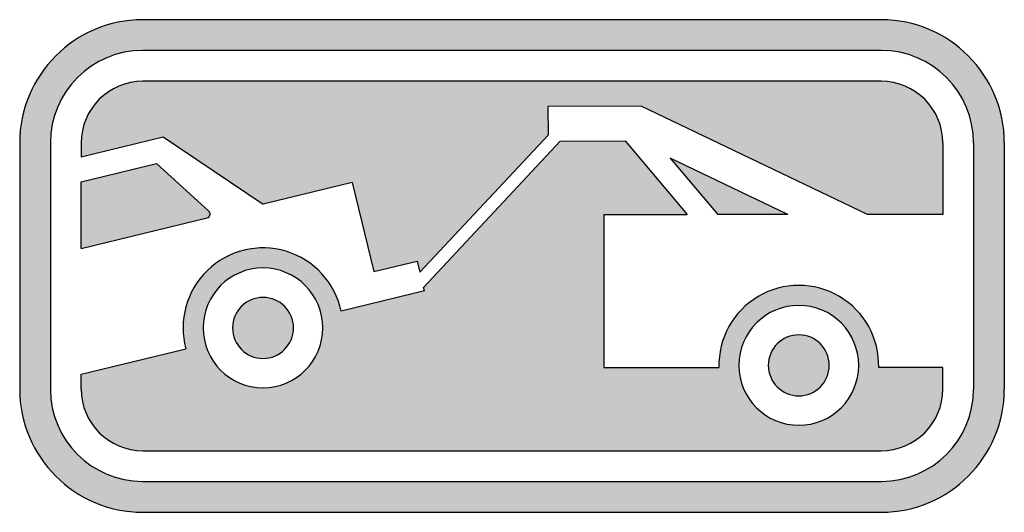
# Model space of a CAD drawing. Header units: inches. Extents: x -0.5 to 0.5, y -0.25 to 0.25.
import ezdxf

# ---------------------------------------------------------------- set-up
doc = ezdxf.new("R2010")
doc.units = ezdxf.units.IN
doc.header["$MEASUREMENT"] = 0

msp = doc.modelspace()

# ---------------------------------------------------------------- hatches: boundary and pattern name
h = msp.add_hatch(color=7)
h.paths.add_polyline_path([(0.5, -0.125), (0.4997, -0.1335), (0.4988, -0.142), (0.4975, -0.1502), (0.4955, -0.1582), (0.493, -0.166), (0.4902, -0.1737), (0.4868, -0.181), (0.4828, -0.188), (0.4787, -0.1948), (0.474, -0.2013), (0.4688, -0.2075), (0.4633, -0.2133), (0.4575, -0.2188), (0.4513, -0.224), (0.4448, -0.2287), (0.438, -0.2328), (0.431, -0.2368), (0.4237, -0.2402), (0.416, -0.243), (0.4082, -0.2455), (0.4002, -0.2475), (0.392, -0.2488), (0.3835, -0.2497), (0.375, -0.25), (-0.375, -0.25), (-0.3835, -0.2497), (-0.392, -0.2488), (-0.4002, -0.2475), (-0.4082, -0.2455), (-0.416, -0.243), (-0.4237, -0.2402), (-0.431, -0.2368), (-0.4382, -0.2328), (-0.4448, -0.2287), (-0.4513, -0.224), (-0.4575, -0.2188), (-0.4633, -0.2133), (-0.4688, -0.2075), (-0.474, -0.2013), (-0.4787, -0.1948), (-0.483, -0.188), (-0.4868, -0.181), (-0.4902, -0.1737), (-0.4932, -0.166), (-0.4955, -0.1582), (-0.4975, -0.1502), (-0.4988, -0.142), (-0.4997, -0.1335), (-0.5, -0.125), (-0.5, 0.125), (-0.4997, 0.1335), (-0.4988, 0.142), (-0.4975, 0.1502), (-0.4955, 0.1582), (-0.4932, 0.166), (-0.4902, 0.1737), (-0.4868, 0.181), (-0.483, 0.1882), (-0.4787, 0.1948), (-0.474, 0.2013), (-0.4688, 0.2075), (-0.4633, 0.2133), (-0.4575, 0.2188), (-0.4513, 0.224), (-0.4448, 0.2287), (-0.4382, 0.233), (-0.431, 0.2368), (-0.4237, 0.2402), (-0.416, 0.2432), (-0.4082, 0.2455), (-0.4002, 0.2475), (-0.392, 0.2488), (-0.3835, 0.2497), (-0.375, 0.25), (0.375, 0.25), (0.3835, 0.2497), (0.392, 0.2488), (0.4002, 0.2475), (0.4082, 0.2455), (0.416, 0.2432), (0.4237, 0.2402), (0.431, 0.2368), (0.438, 0.233), (0.4448, 0.2287), (0.4513, 0.224), (0.4575, 0.2188), (0.4633, 0.2133), (0.4688, 0.2075), (0.474, 0.2013), (0.4787, 0.1948), (0.4828, 0.1882), (0.4868, 0.181), (0.4902, 0.1737), (0.493, 0.166), (0.4955, 0.1582), (0.4975, 0.1502), (0.4988, 0.142), (0.4997, 0.1335), (0.5, 0.125), (0.5, -0.125)])
h.paths.add_polyline_path([(0.375, -0.2188), (-0.375, -0.2188), (-0.3815, -0.2185), (-0.3877, -0.2178), (-0.3938, -0.2168), (-0.4, -0.2153), (-0.4058, -0.2135), (-0.4115, -0.2113), (-0.417, -0.2088), (-0.4223, -0.206), (-0.4275, -0.2027), (-0.4323, -0.1992), (-0.437, -0.1953), (-0.4413, -0.1913), (-0.4453, -0.1868), (-0.4492, -0.1823), (-0.4527, -0.1773), (-0.456, -0.1723), (-0.4588, -0.167), (-0.4613, -0.1615), (-0.4635, -0.1558), (-0.4653, -0.1498), (-0.4668, -0.1438), (-0.4678, -0.1377), (-0.4685, -0.1313), (-0.4688, -0.125), (-0.4688, 0.125), (-0.4685, 0.1315), (-0.4678, 0.1377), (-0.4668, 0.1438), (-0.4653, 0.15), (-0.4635, 0.1558), (-0.4613, 0.1615), (-0.4588, 0.167), (-0.456, 0.1723), (-0.4527, 0.1775), (-0.4492, 0.1823), (-0.4453, 0.187), (-0.4413, 0.1913), (-0.437, 0.1953), (-0.4323, 0.1992), (-0.4275, 0.2027), (-0.4223, 0.206), (-0.417, 0.2088), (-0.4115, 0.2113), (-0.4058, 0.2135), (-0.4, 0.2153), (-0.3938, 0.2168), (-0.3877, 0.2178), (-0.3815, 0.2185), (-0.375, 0.2188), (0.375, 0.2188), (0.3813, 0.2185), (0.3877, 0.2178), (0.3938, 0.2168), (0.3998, 0.2153), (0.4058, 0.2135), (0.4115, 0.2113), (0.417, 0.2088), (0.4223, 0.206), (0.4273, 0.2027), (0.4323, 0.1992), (0.4368, 0.1953), (0.4413, 0.1913), (0.4453, 0.187), (0.4492, 0.1823), (0.4527, 0.1775), (0.456, 0.1723), (0.4588, 0.167), (0.4613, 0.1615), (0.4635, 0.1558), (0.4653, 0.15), (0.4668, 0.1438), (0.4678, 0.1377), (0.4685, 0.1315), (0.4687, 0.125), (0.4687, -0.125), (0.4685, -0.1313), (0.4678, -0.1377), (0.4668, -0.1438), (0.4653, -0.1498), (0.4635, -0.1558), (0.4613, -0.1615), (0.4588, -0.167), (0.456, -0.1723), (0.4527, -0.1773), (0.4492, -0.1823), (0.4453, -0.1868), (0.4413, -0.1913), (0.4368, -0.1953), (0.4323, -0.1992), (0.4273, -0.2027), (0.4223, -0.206), (0.417, -0.2088), (0.4115, -0.2113), (0.4058, -0.2135), (0.3998, -0.2153), (0.3938, -0.2168), (0.3877, -0.2178), (0.3813, -0.2185), (0.375, -0.2188)], flags=0)
for points in [[(-0.4375, 0.125), (-0.4375, 0.1108), (-0.3543, 0.131), (-0.2527, 0.0627), (-0.1623, 0.0847), (-0.1403, -0.0057), (-0.0963, 0.005), (-0.0935, -0.0063), (0.0367, 0.1327), (0.0365, 0.1618), (0.1312, 0.1623), (0.361, 0.0522), (0.4375, 0.0522), (0.4375, 0.125), (0.4368, 0.1335), (0.4352, 0.1417), (0.4325, 0.1493), (0.429, 0.1565), (0.4245, 0.1632), (0.4192, 0.1692), (0.4132, 0.1745), (0.4065, 0.179), (0.3993, 0.1827), (0.3917, 0.1853), (0.3835, 0.187), (0.375, 0.1875), (-0.375, 0.1875), (-0.3835, 0.187), (-0.3917, 0.1853), (-0.3993, 0.1827), (-0.4065, 0.179), (-0.4132, 0.1745), (-0.4192, 0.1692), (-0.4245, 0.1632), (-0.429, 0.1565), (-0.4327, 0.1493), (-0.4353, 0.1417), (-0.437, 0.1335), (-0.4375, 0.125)], [(-0.3612, 0.104), (-0.4375, 0.0855), (-0.4375, 0.0178), (-0.3095, 0.0488), (-0.3088, 0.0492), (-0.3083, 0.0495), (-0.3077, 0.05), (-0.3073, 0.0505), (-0.307, 0.0512), (-0.3067, 0.0518), (-0.3065, 0.0525), (-0.3067, 0.0532), (-0.3067, 0.0538), (-0.307, 0.0545), (-0.3073, 0.0552), (-0.3078, 0.0555), (-0.3612, 0.104)], [(0.2802, 0.0522), (0.1607, 0.1095), (0.209, 0.0522), (0.2802, 0.0522)]]:
    msp.add_hatch(color=7).paths.add_polyline_path(points)
h = msp.add_hatch(color=7)
h.paths.add_polyline_path([(-0.375, -0.1875), (0.375, -0.1875), (0.3835, -0.1868), (0.3917, -0.1853), (0.3993, -0.1825), (0.4065, -0.179), (0.4132, -0.1745), (0.4192, -0.1692), (0.4245, -0.1632), (0.429, -0.1565), (0.4325, -0.1493), (0.4352, -0.1417), (0.4368, -0.1335), (0.4375, -0.125), (0.4375, -0.103), (0.3725, -0.103), (0.3723, -0.0957), (0.3715, -0.0885), (0.3702, -0.0813), (0.368, -0.0745), (0.3655, -0.0678), (0.3623, -0.0615), (0.3585, -0.0555), (0.3543, -0.0497), (0.3495, -0.0443), (0.3443, -0.0393), (0.3387, -0.035), (0.3325, -0.031), (0.326, -0.0275), (0.3193, -0.0247), (0.3125, -0.0225), (0.3055, -0.021), (0.2983, -0.02), (0.2913, -0.0197), (0.2842, -0.02), (0.2772, -0.021), (0.2702, -0.0225), (0.2633, -0.0247), (0.2565, -0.0275), (0.2502, -0.031), (0.244, -0.035), (0.2382, -0.0393), (0.233, -0.0443), (0.2283, -0.0497), (0.224, -0.0555), (0.2203, -0.0615), (0.2172, -0.0678), (0.2145, -0.0745), (0.2125, -0.0813), (0.211, -0.0885), (0.2103, -0.0957), (0.2102, -0.103), (0.0933, -0.103), (0.0933, 0.0522), (0.178, 0.0522), (0.115, 0.1272), (0.049, 0.1267), (-0.0898, -0.0217), (-0.0888, -0.0253), (-0.1735, -0.0457), (-0.1753, -0.0387), (-0.1778, -0.0318), (-0.1808, -0.0253), (-0.1845, -0.0192), (-0.1887, -0.0133), (-0.1932, -0.0078), (-0.1982, -0.0028), (-0.2037, 0.0018), (-0.2097, 0.0058), (-0.2158, 0.0095), (-0.2225, 0.0125), (-0.2293, 0.0148), (-0.2365, 0.0167), (-0.2437, 0.0178), (-0.2508, 0.0183), (-0.258, 0.0182), (-0.265, 0.0175), (-0.272, 0.016), (-0.2788, 0.0142), (-0.2855, 0.0115), (-0.292, 0.0083), (-0.2982, 0.0047), (-0.304, 0.0003), (-0.3095, -0.0045), (-0.3145, -0.0098), (-0.319, -0.0157), (-0.3228, -0.0217), (-0.3262, -0.028), (-0.329, -0.0345), (-0.3312, -0.0413), (-0.3328, -0.0483), (-0.3337, -0.0553), (-0.334, -0.0625), (-0.3338, -0.0697), (-0.3328, -0.0768), (-0.3313, -0.084), (-0.4375, -0.1098), (-0.4375, -0.125), (-0.437, -0.1335), (-0.4353, -0.1417), (-0.4327, -0.1493), (-0.429, -0.1565), (-0.4245, -0.1632), (-0.4192, -0.1692), (-0.4132, -0.1745), (-0.4065, -0.179), (-0.3993, -0.1825), (-0.3917, -0.1853), (-0.3835, -0.1868), (-0.375, -0.1875)])
edge = h.paths.add_edge_path(flags=0)
edge.add_spline(control_points=[(-0.1921, -0.0628), (-0.1921, -0.0964), (-0.2193, -0.1237), (-0.2529, -0.1237), (-0.2865, -0.1237), (-0.3137, -0.0964), (-0.3137, -0.0628), (-0.3137, -0.0292), (-0.2865, -0.002), (-0.2529, -0.002), (-0.2193, -0.002), (-0.1921, -0.0292), (-0.1921, -0.0628)], knot_values=[0, 0, 0, 0, 1, 1, 1, 2, 2, 2, 3, 3, 3, 4, 4, 4, 4], degree=3, periodic=0)
edge = h.paths.add_edge_path(flags=0)
edge.add_spline(control_points=[(0.3521, -0.1009), (0.3521, -0.1345), (0.3249, -0.1617), (0.2913, -0.1617), (0.2577, -0.1617), (0.2305, -0.1345), (0.2305, -0.1009), (0.2305, -0.0673), (0.2577, -0.04), (0.2913, -0.04), (0.3249, -0.04), (0.3521, -0.0673), (0.3521, -0.1009)], knot_values=[0, 0, 0, 0, 1, 1, 1, 2, 2, 2, 3, 3, 3, 4, 4, 4, 4], degree=3, periodic=0)
h = msp.add_hatch(color=7)
edge = h.paths.add_edge_path()
edge.add_spline(control_points=[(-0.2219, -0.0628), (-0.2219, -0.0799), (-0.2358, -0.0938), (-0.2529, -0.0938), (-0.27, -0.0938), (-0.2838, -0.0799), (-0.2838, -0.0628), (-0.2838, -0.0457), (-0.27, -0.0319), (-0.2529, -0.0319), (-0.2358, -0.0319), (-0.2219, -0.0457), (-0.2219, -0.0628)], knot_values=[0, 0, 0, 0, 1, 1, 1, 2, 2, 2, 3, 3, 3, 4, 4, 4, 4], degree=3, periodic=0)
h = msp.add_hatch(color=7)
edge = h.paths.add_edge_path()
edge.add_spline(control_points=[(0.3222, -0.1009), (0.3222, -0.118), (0.3084, -0.1318), (0.2913, -0.1318), (0.2742, -0.1318), (0.2603, -0.118), (0.2603, -0.1009), (0.2603, -0.0838), (0.2742, -0.0699), (0.2913, -0.0699), (0.3084, -0.0699), (0.3222, -0.0838), (0.3222, -0.1009)], knot_values=[0, 0, 0, 0, 1, 1, 1, 2, 2, 2, 3, 3, 3, 4, 4, 4, 4], degree=3, periodic=0)

# ---------------------------------------------------------------- linework, layer by layer
at = {"color": 7}
for p, q in [((0.375, 0.25), (-0.375, 0.25)), ((0.375, 0.2188), (-0.375, 0.2188)), ((0.375, 0.1875), (-0.375, 0.1875)), ((0.1312, 0.1624), (0.0364, 0.1618)), ((0.0364, 0.1618), (0.0367, 0.1327)), ((0.3609, 0.0522), (0.1312, 0.1624)), ((-0.4375, 0.1108), (-0.3543, 0.131)), ((-0.3543, 0.131), (-0.2527, 0.0627)), ((0.0367, 0.1327), (-0.0936, -0.0063)), ((-0.5, 0.125), (-0.5, -0.125)), ((-0.4687, 0.125), (-0.4687, -0.125)), ((-0.4375, 0.125), (-0.4375, 0.1108)), ((0.049, 0.1267), (-0.0899, -0.0217)), ((0.049, 0.1267), (0.115, 0.1272)), ((0.115, 0.1272), (0.1779, 0.0522)), ((0.4375, 0.125), (0.4375, 0.0522)), ((0.4687, 0.125), (0.4687, -0.125)), ((0.5, 0.125), (0.5, -0.125)), ((-0.4375, 0.0855), (-0.3612, 0.1041)), ((-0.3079, 0.0556), (-0.3612, 0.1041)), ((0.2801, 0.0522), (0.1607, 0.1096)), ((0.1607, 0.1096), (0.2089, 0.0522)), ((-0.4375, 0.0179), (-0.4375, 0.0855)), ((-0.1624, 0.0847), (-0.2527, 0.0627)), ((-0.1624, 0.0847), (-0.1404, -0.0057)), ((0.0933, 0.0522), (0.0933, -0.1029)), ((0.0933, 0.0522), (0.1779, 0.0522)), ((0.2801, 0.0522), (0.2089, 0.0522)), ((0.4375, 0.0522), (0.3609, 0.0522)), ((-0.4375, 0.0179), (-0.3096, 0.0489)), ((-0.1404, -0.0057), (-0.0963, 0.005)), ((-0.0963, 0.005), (-0.0936, -0.0063)), ((-0.0889, -0.0253), (-0.1736, -0.0457)), ((-0.0889, -0.0253), (-0.0899, -0.0217)), ((-0.4375, -0.1098), (-0.3313, -0.084)), ((-0.4375, -0.125), (-0.4375, -0.1098)), ((0.0933, -0.1029), (0.2101, -0.1029)), ((0.4375, -0.1029), (0.3725, -0.1029)), ((0.4375, -0.125), (0.4375, -0.1029)), ((-0.375, -0.1875), (0.375, -0.1875)), ((-0.375, -0.2188), (0.375, -0.2188)), ((-0.375, -0.25), (0.375, -0.25))]:
    msp.add_line(p, q, dxfattribs=at)
for points in [[(-0.375, 0.25), (-0.444, 0.25), (-0.5, 0.194), (-0.5, 0.125)], [(0.5, 0.125), (0.5, 0.194), (0.444, 0.25), (0.375, 0.25)], [(-0.375, 0.2188), (-0.4268, 0.2188), (-0.4688, 0.1768), (-0.4688, 0.125)], [(0.4687, 0.125), (0.4687, 0.1768), (0.4268, 0.2188), (0.375, 0.2188)], [(-0.375, 0.1875), (-0.4095, 0.1875), (-0.4375, 0.1595), (-0.4375, 0.125)], [(0.4375, 0.125), (0.4375, 0.1595), (0.4095, 0.1875), (0.375, 0.1875)], [(-0.5, -0.125), (-0.5, -0.194), (-0.444, -0.25), (-0.375, -0.25)], [(-0.4688, -0.125), (-0.4688, -0.1768), (-0.4268, -0.2187), (-0.375, -0.2187)], [(-0.4375, -0.125), (-0.4375, -0.1595), (-0.4095, -0.1875), (-0.375, -0.1875)], [(0.375, -0.25), (0.444, -0.25), (0.5, -0.194), (0.5, -0.125)], [(0.375, -0.2187), (0.4268, -0.2187), (0.4687, -0.1768), (0.4687, -0.125)], [(0.375, -0.1875), (0.4095, -0.1875), (0.4375, -0.1595), (0.4375, -0.125)]]:
    msp.add_open_spline(points, degree=3, dxfattribs=at)
for points, knots in [([(-0.3095, 0.049), (-0.3081, 0.0493), (-0.307, 0.0504), (-0.3067, 0.0518), (-0.3063, 0.0532), (-0.3068, 0.0547), (-0.3078, 0.0556)], [0, 0, 0, 0, 1, 1, 1, 2, 2, 2, 2]), ([(-0.1735, -0.0457), (-0.1797, -0.0169), (-0.2011, 0.0063), (-0.2294, 0.0149), (-0.2576, 0.0234), (-0.2883, 0.016), (-0.3094, -0.0046), (-0.3306, -0.0251), (-0.339, -0.0555), (-0.3313, -0.084)], [0, 0, 0, 0, 1, 1, 1, 2, 2, 2, 3, 3, 3, 3]), ([(-0.1921, -0.0628), (-0.1921, -0.0964), (-0.2193, -0.1237), (-0.2529, -0.1237), (-0.2865, -0.1237), (-0.3137, -0.0964), (-0.3137, -0.0628), (-0.3137, -0.0292), (-0.2865, -0.002), (-0.2529, -0.002), (-0.2193, -0.002), (-0.1921, -0.0292), (-0.1921, -0.0628)], [0, 0, 0, 0, 1, 1, 1, 2, 2, 2, 3, 3, 3, 4, 4, 4, 4]), ([(0.3724, -0.103), (0.3732, -0.0735), (0.3579, -0.0459), (0.3325, -0.0309), (0.3071, -0.0159), (0.2755, -0.0159), (0.2501, -0.0309), (0.2247, -0.0459), (0.2094, -0.0735), (0.2101, -0.103)], [0, 0, 0, 0, 1, 1, 1, 2, 2, 2, 3, 3, 3, 3]), ([(-0.2219, -0.0628), (-0.2219, -0.0799), (-0.2358, -0.0938), (-0.2529, -0.0938), (-0.27, -0.0938), (-0.2838, -0.0799), (-0.2838, -0.0628), (-0.2838, -0.0457), (-0.27, -0.0319), (-0.2529, -0.0319), (-0.2358, -0.0319), (-0.2219, -0.0457), (-0.2219, -0.0628)], [0, 0, 0, 0, 1, 1, 1, 2, 2, 2, 3, 3, 3, 4, 4, 4, 4]), ([(0.3521, -0.1009), (0.3521, -0.1345), (0.3249, -0.1617), (0.2913, -0.1617), (0.2577, -0.1617), (0.2305, -0.1345), (0.2305, -0.1009), (0.2305, -0.0673), (0.2577, -0.04), (0.2913, -0.04), (0.3249, -0.04), (0.3521, -0.0673), (0.3521, -0.1009)], [0, 0, 0, 0, 1, 1, 1, 2, 2, 2, 3, 3, 3, 4, 4, 4, 4]), ([(0.3222, -0.1009), (0.3222, -0.118), (0.3084, -0.1318), (0.2913, -0.1318), (0.2742, -0.1318), (0.2603, -0.118), (0.2603, -0.1009), (0.2603, -0.0838), (0.2742, -0.0699), (0.2913, -0.0699), (0.3084, -0.0699), (0.3222, -0.0838), (0.3222, -0.1009)], [0, 0, 0, 0, 1, 1, 1, 2, 2, 2, 3, 3, 3, 4, 4, 4, 4])]:
    msp.add_open_spline(points, degree=3, knots=knots, dxfattribs=at)

doc.saveas('drawing.dxf')
